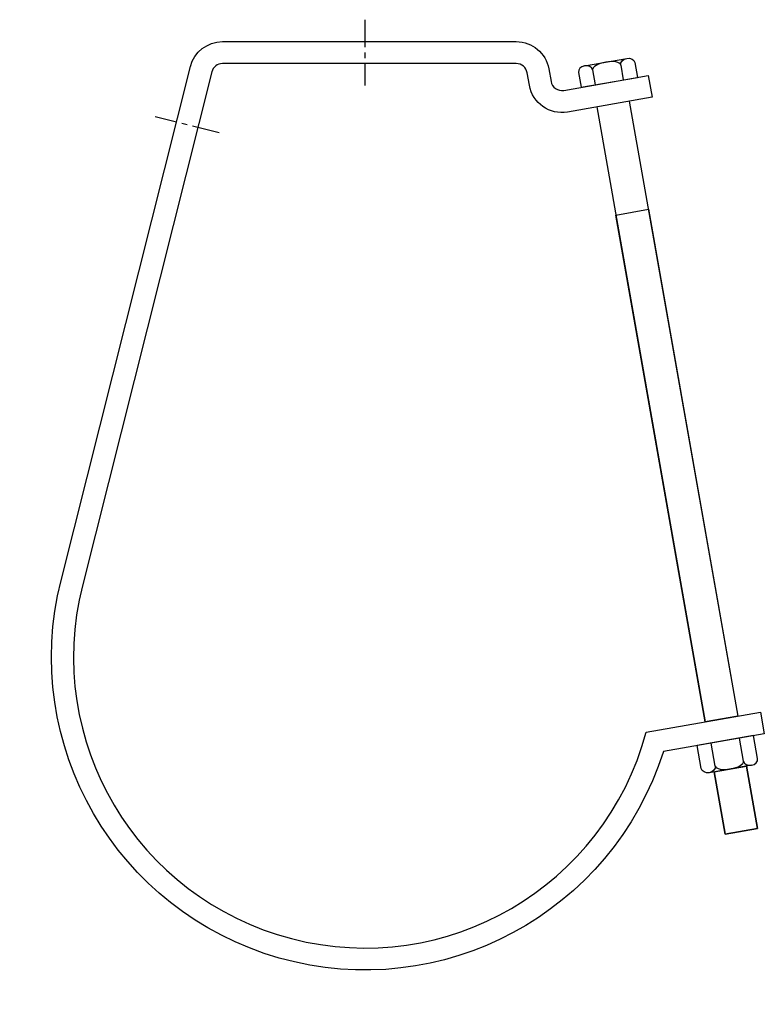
# Model space of a CAD drawing. Extents: x 3 to 204, y 2 to 268.
import ezdxf

# ---------------------------------------------------------------- set-up
doc = ezdxf.new("R2010")
doc.units = 0
doc.header["$MEASUREMENT"] = 0
doc.linetypes.add('AI9-LTYPE1', pattern=[11.907375, 7.442109, -1.488422, 1.488422, -1.488422])
doc.layers.get('0').update_dxf_attribs({"linetype": 'CONTINUOUS'})

# ---------------------------------------------------------------- blocks, each defined once
blk = doc.blocks.new('AI9-BLK2')
at = {"color": 7}
for p, q in [((7.06, 5.04), (-8.17, 2.36)), ((-3.27, -3.2), (-4.36, 3.03)), ((4.35, -1.86), (3.25, 4.37)), ((8.16, -1.19), (7.06, 5.04)), ((-7.07, -3.87), (-8.17, 2.36)), ((6.51, -2.99), (-4.91, -5))]:
    blk.add_line(p, q, dxfattribs=at)
for points in [[(-3.27, -3.2), (-3.12, -4.01), (-1.3, -4.37), (0.8, -4), (2.9, -3.63), (4.49, -2.67), (4.35, -1.86)], [(4.35, -1.86), (4.49, -2.67), (5.46, -3.17), (6.51, -2.99), (7.56, -2.8), (8.3, -2), (8.16, -1.19)], [(-3.27, -3.2), (-3.12, -4.01), (-3.86, -4.82), (-4.91, -5), (-5.96, -5.19), (-6.93, -4.68), (-7.07, -3.87)]]:
    blk.add_open_spline(points, degree=3, knots=[0, 0, 0, 0, 1, 1, 1, 2, 2, 2, 2], dxfattribs=at)
blk = doc.blocks.new('AI9-BLK1')
at = {"color": 7}
for p, q in [((-6.32, 1.89), (5.11, 3.9)), ((7.27, 2.77), (7.98, -1.26)), ((-7.97, 0.09), (-7.25, -3.94)), ((-4.16, 0.76), (-3.45, -3.27)), ((3.46, 2.1), (4.17, -1.93)), ((-7.25, -3.94), (7.98, -1.26))]:
    blk.add_line(p, q, dxfattribs=at)
for points in [[(3.46, 2.1), (3.32, 2.91), (1.5, 3.27), (-0.61, 2.9), (-2.71, 2.53), (-4.3, 1.57), (-4.16, 0.76)], [(3.46, 2.1), (3.32, 2.91), (4.05, 3.72), (5.11, 3.9), (6.16, 4.09), (7.12, 3.58), (7.27, 2.77)], [(-4.16, 0.76), (-4.3, 1.57), (-5.27, 2.08), (-6.32, 1.89), (-7.37, 1.7), (-8.11, 0.9), (-7.97, 0.09)]]:
    blk.add_open_spline(points, degree=3, knots=[0, 0, 0, 0, 1, 1, 1, 2, 2, 2, 2], dxfattribs=at)

msp = doc.modelspace()

# ---------------------------------------------------------------- linework, layer by layer
at = {"color": 253, "linetype": 'AI9-LTYPE1'}
for p, q in [((96.27, 268.46), (96.27, 250.6)), ((56.81, 237.78), (39.49, 242.14))]:
    msp.add_line(p, q, dxfattribs=at)
at = {"color": 7}
for p, q in [((167.92, 246.4), (197.3, 79.77)), ((159.12, 244.85), (188.51, 78.22)), ((164.29, 215.53), (173.09, 217.08))]:
    msp.add_line(p, q, dxfattribs=at)
for points in [[(197.3, 79.77), (188.51, 78.22), (164.29, 215.53), (173.09, 217.08)], [(202.68, 49.28), (193.88, 47.73), (190.9, 64.66), (199.69, 66.21)]]:
    msp.add_lwpolyline(points, close=True, dxfattribs=at)
msp.add_lwpolyline([(190.9, 64.66), (193.88, 47.73), (202.68, 49.28), (199.69, 66.21)], dxfattribs=at)
msp.add_open_spline([(19.78, 115.07), (19.78, 115.07), (54.84, 254.31), (54.84, 254.31), (55.17, 255.63), (56.36, 256.56), (57.72, 256.56), (57.72, 256.56), (137.32, 256.56), (137.32, 256.56), (138.77, 256.56), (140, 255.52), (140.25, 254.1), (140.25, 254.1), (140.85, 250.69), (140.85, 250.69), (141.71, 245.83), (146.34, 242.59), (151.2, 243.45), (151.2, 243.45), (174.07, 247.48), (174.07, 247.48), (174.07, 247.48), (173.04, 253.34), (173.04, 253.34), (173.04, 253.34), (150.16, 249.31), (150.16, 249.31), (148.55, 249.03), (147, 250.11), (146.72, 251.73), (146.72, 251.73), (146.12, 255.13), (146.12, 255.13), (145.36, 259.4), (141.65, 262.51), (137.32, 262.51), (137.32, 262.51), (57.72, 262.51), (57.72, 262.51), (53.63, 262.51), (50.06, 259.73), (49.06, 255.76), (49.06, 255.76), (14, 116.52), (14, 116.52), (2.8, 72.05), (28.97, 26.73), (73.09, 14.2), (117.2, 1.66), (163.29, 26.45), (177.15, 70.17), (177.15, 70.17), (204.48, 74.99), (204.48, 74.99), (204.48, 74.99), (203.45, 80.85), (203.45, 80.85), (203.45, 80.85), (172.47, 75.39), (172.47, 75.39), (161.26, 33.53), (118.38, 8.56), (76.43, 19.46), (34.49, 30.36), (9.19, 73.05), (19.78, 115.07)], degree=3, knots=[0, 0, 0, 0, 1, 1, 1, 2, 2, 2, 3, 3, 3, 4, 4, 4, 5, 5, 5, 6, 6, 6, 7, 7, 7, 8, 8, 8, 9, 9, 9, 10, 10, 10, 11, 11, 11, 12, 12, 12, 13, 13, 13, 14, 14, 14, 15, 15, 15, 16, 16, 16, 17, 17, 17, 18, 18, 18, 19, 19, 19, 20, 20, 20, 21, 21, 21, 22, 22, 22, 22], dxfattribs=at)

# ---------------------------------------------------------------- block references
at = {"color": 7, "linetype": 'AI9-LTYPE1'}
msp.add_blockref('AI9-BLK1', (162.13, 254.08), dxfattribs=at)
at = {"color": 7}
msp.add_blockref('AI9-BLK2', (194.49, 69.43), dxfattribs=at)

doc.saveas('drawing.dxf')
